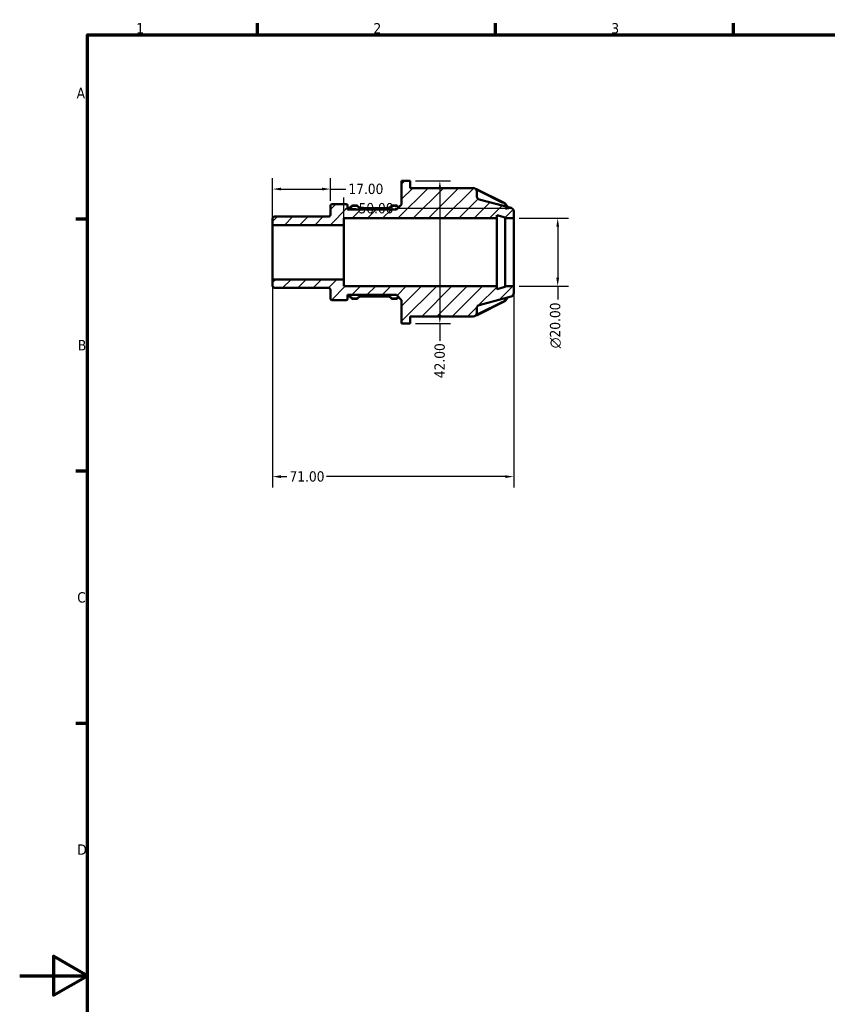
# Model space of a CAD drawing. Header units: millimetres. Extents: x 0 to 903, y 0 to 594.
# Tile 4 of 9: x 0 to 238, y 289 to 578. Entities that reach past the tile are written whole.
import ezdxf

# ---------------------------------------------------------------- set-up
doc = ezdxf.new("R2010")
doc.units = ezdxf.units.MM
for name, color, linetype, lineweight in [('Border (ANSI)', 7, 'Continuous', 70), ('Dimension (ANSI)', 7, 'Continuous', 25), ('Hatch (ANSI)', 7, 'Continuous', 18), ('Visible (ANSI)', 7, 'Continuous', 50), ('Visible Narrow (ANSI)', 7, 'Continuous', 35)]:
    doc.layers.add(name, color=color, linetype=linetype, lineweight=lineweight)
doc.styles.add('Note Text (ANSI)', font='tahoma.ttf')
doc.dimstyles.new('Default - mm (ANSI)', dxfattribs={"dimtxt": 3.048, "dimasz": 2.5, "dimexe": 3.175, "dimexo": 1.6002, "dimgap": 0.8, "dimtad": 0, "dimtoh": 1, "dimrnd": 1e-08, "dimzin": 4, "dimdsep": 46, "dimtxsty": 'Note Text (ANSI)', "dimcen": 0.09, "dimdle": 10, "dimclrd": 256, "dimclre": 256, "dimclrt": 256, "dimadec": 1, "dimazin": 1, "dimtfac": 1, "dimtofl": 0, "dimtmove": 0, "dimatfit": 3, "dimfxl": 1, "dimtolj": 1, "dimtzin": 4, "dimlwd": -1, "dimlwe": -1, "dimarcsym": 0})

# ---------------------------------------------------------------- blocks, each defined once
blk = doc.blocks.new('Borders Default Border')
at = {"layer": 'Border (ANSI)'}
for p, q in [((70.08, 574), (70.08, 577.45)), ((140.17, 574), (140.17, 577.45)), ((210.25, 574), (210.25, 577.45)), ((20, 519.75), (16.55, 519.75)), ((20, 445.5), (16.55, 445.5)), ((20, 371.25), (16.55, 371.25))]:
    blk.add_line(p, q, dxfattribs=at)
at = {"layer": 'Border (ANSI)', "flags": 128}
for points in [[(20, 20), (20, 574), (821, 574), (821, 20), (20, 20)], [(0, 297), (20, 297), (10, 302.77), (10, 291.23), (20, 297)]]:
    blk.add_lwpolyline(points, dxfattribs=at)
at = {"layer": 'Border (ANSI)', "char_height": 3.05, "attachment_point": 7, "style": 'Note Text (ANSI)'}
for s, insert in [('1', (34.35, 574.4)), ('2', (104.2, 574.4)), ('3', (174.26, 574.34)), ('A', (16.78, 555.35)), ('B', (17.15, 481.1)), ('C', (16.95, 406.8)), ('D', (16.96, 332.6))]:
    blk.add_mtext(s, dxfattribs=dict(at, insert=insert))
blk = doc.blocks.new('*D7')
at = {"layer": 'Defpoints', "color": 0, "transparency": 16777216}
for p in [(91.5, 528.59), (91.5, 523.54), (74.5, 518)]:
    blk.add_point(p, dxfattribs=at)
at = {"layer": 'Dimension (ANSI)', "transparency": 16777216}
for p, q in [((74.5, 519.6), (74.5, 531.77)), ((91.5, 525.14), (91.5, 531.77)), ((77, 528.59), (89, 528.59)), ((91.5, 528.59), (96.02, 528.59))]:
    blk.add_line(p, q, dxfattribs=at)
for points in [[(77, 529.01), (77, 528.18), (74.5, 528.59)], [(89, 529.01), (89, 528.18), (91.5, 528.59)]]:
    blk.add_solid(points, dxfattribs=at)
at = {"layer": 'Dimension (ANSI)', "transparency": 16777216, "insert": (96.82, 530.18), "char_height": 3.048, "attachment_point": 1, "style": 'Note Text (ANSI)'}
blk.add_mtext('\\A1;17.00', dxfattribs=at)
blk = doc.blocks.new('*D8')
at = {"layer": 'Defpoints', "color": 0, "transparency": 16777216}
for p in [(145.5, 520), (145.5, 500), (158.47, 500)]:
    blk.add_point(p, dxfattribs=at)
at = {"layer": 'Dimension (ANSI)', "transparency": 16777216}
for p, q in [((147.1, 520), (161.64, 520)), ((158.47, 517.5), (158.47, 502.5)), ((147.1, 500), (161.64, 500)), ((158.47, 500), (158.47, 496.07))]:
    blk.add_line(p, q, dxfattribs=at)
for points in [[(158.05, 517.5), (158.88, 517.5), (158.47, 520)], [(158.05, 502.5), (158.88, 502.5), (158.47, 500)]]:
    blk.add_solid(points, dxfattribs=at)
at = {"layer": 'Dimension (ANSI)', "transparency": 16777216, "insert": (156.17, 481.73), "char_height": 3.048, "attachment_point": 1, "rotation": 90, "style": 'Note Text (ANSI)'}
blk.add_mtext('\\A1;\\fAIGDT|b0|i0;\\H3.0480;\\ln\\fTahoma|b0|i0;\\H3.0480;20.00', dxfattribs=at)
blk = doc.blocks.new('*D9')
at = {"layer": 'Defpoints', "color": 0, "transparency": 16777216}
for p in [(74.5, 502), (145.5, 500), (74.5, 443.93)]:
    blk.add_point(p, dxfattribs=at)
at = {"layer": 'Dimension (ANSI)', "transparency": 16777216}
for p, q in [((74.5, 500.4), (74.5, 440.75)), ((145.5, 498.4), (145.5, 440.75)), ((77, 443.93), (78.67, 443.93)), ((143, 443.93), (90.32, 443.93))]:
    blk.add_line(p, q, dxfattribs=at)
for points in [[(77, 444.34), (77, 443.51), (74.5, 443.93)], [(143, 444.34), (143, 443.51), (145.5, 443.93)]]:
    blk.add_solid(points, dxfattribs=at)
at = {"layer": 'Dimension (ANSI)', "transparency": 16777216, "insert": (79.47, 445.51), "char_height": 3.048, "attachment_point": 1, "style": 'Note Text (ANSI)'}
blk.add_mtext('\\A1;71.00', dxfattribs=at)
blk = doc.blocks.new('*D10')
at = {"layer": 'Defpoints', "color": 0, "transparency": 16777216}
for p in [(115, 531), (115, 489), (123.75, 489)]:
    blk.add_point(p, dxfattribs=at)
at = {"layer": 'Dimension (ANSI)', "transparency": 16777216}
for p, q in [((116.6, 531), (126.92, 531)), ((123.75, 528.5), (123.75, 491.5)), ((116.6, 489), (126.92, 489)), ((123.75, 489), (123.75, 483.89))]:
    blk.add_line(p, q, dxfattribs=at)
for points in [[(123.33, 528.5), (124.17, 528.5), (123.75, 531)], [(123.33, 491.5), (124.17, 491.5), (123.75, 489)]]:
    blk.add_solid(points, dxfattribs=at)
at = {"layer": 'Dimension (ANSI)', "transparency": 16777216, "insert": (122.16, 472.91), "char_height": 3.048, "attachment_point": 1, "rotation": 90, "style": 'Note Text (ANSI)'}
blk.add_mtext('\\A1;42.00', dxfattribs=at)
blk = doc.blocks.new('*D11')
at = {"layer": 'Defpoints', "color": 0, "transparency": 16777216}
for p in [(95.5, 522.9), (95.5, 518), (145.5, 510)]:
    blk.add_point(p, dxfattribs=at)
at = {"layer": 'Dimension (ANSI)', "transparency": 16777216}
for p, q in [((95.5, 519.6), (95.5, 526.08)), ((98, 522.9), (99.01, 522.9)), ((143, 522.9), (110.61, 522.9))]:
    blk.add_line(p, q, dxfattribs=at)
for points in [[(98, 523.32), (98, 522.49), (95.5, 522.9)], [(143, 523.32), (143, 522.49), (145.5, 522.9)]]:
    blk.add_solid(points, dxfattribs=at)
at = {"layer": 'Dimension (ANSI)', "transparency": 16777216, "insert": (99.81, 524.49), "char_height": 3.048, "attachment_point": 1, "style": 'Note Text (ANSI)'}
blk.add_mtext('\\A1;50.00', dxfattribs=at)

msp = doc.modelspace()

# ---------------------------------------------------------------- hatches: boundary and pattern name
at = {"layer": 'Hatch (ANSI)'}
h = msp.add_hatch(dxfattribs=at)
h.set_pattern_fill('ANSI31', color=256, scale=25.4, style=0)
h.set_pattern_definition([(45, (0, 0), (-2.245064, 2.245064), [])])
edge = h.paths.add_edge_path()
edge.add_ellipse((75.099, 500.122), major_axis=(-0.6, 0), ratio=1, start_angle=0, end_angle=90)
edge.add_line((75.099, 499.522), (90.899, 499.522))
edge.add_ellipse((90.899, 498.922), major_axis=(0, 0.6), ratio=1, start_angle=270, end_angle=360, ccw=False)
edge.add_line((91.499, 498.922), (91.499, 496.455))
edge.add_ellipse((92.099, 496.455), major_axis=(-0.6, 0), ratio=1, start_angle=0, end_angle=90)
edge.add_line((92.099, 495.855), (96.199, 495.855))
edge.add_ellipse((96.199, 496.255), major_axis=(0, -0.4), ratio=1, start_angle=0, end_angle=90)
edge.add_line((96.599, 496.255), (96.599, 497.427))
edge.add_line((96.599, 497.427), (110.999, 497.427))
edge.add_line((110.999, 497.427), (112.499, 495.927))
edge.add_line((112.499, 495.927), (112.499, 489))
edge.add_line((112.499, 489), (114.999, 489))
edge.add_line((114.999, 489), (114.999, 491.1))
edge.add_line((114.999, 491.1), (133.609, 491.1))
edge.add_ellipse((133.609, 492.1), major_axis=(0, -1), ratio=1, start_angle=0, end_angle=90)
edge.add_line((134.609, 492.1), (134.609, 493.483))
edge.add_ellipse((135.609, 493.483), major_axis=(-1, 0), ratio=1, start_angle=285, end_angle=360, ccw=False)
edge.add_line((135.35, 494.449), (144.758, 496.969))
edge.add_ellipse((144.499, 497.935), major_axis=(0.259, -0.966), ratio=1, start_angle=0, end_angle=75)
edge.add_line((145.499, 497.935), (145.499, 500))
edge.add_line((145.499, 500), (142.999, 500))
edge.add_line((142.999, 500), (142.999, 499.8))
edge.add_line((142.999, 499.8), (140.499, 499.13))
edge.add_line((140.499, 499.13), (140.499, 500))
edge.add_line((140.499, 500), (95.499, 500))
edge.add_line((95.499, 500), (95.499, 502))
edge.add_line((95.499, 502), (74.499, 502))
edge.add_line((74.499, 502), (74.499, 500.122))
edge = h.paths.add_edge_path()
edge.add_ellipse((75.099, 519.877), major_axis=(0, 0.6), ratio=1, start_angle=0, end_angle=90)
edge.add_line((74.499, 519.877), (74.499, 518))
edge.add_line((74.499, 518), (95.499, 518))
edge.add_line((95.499, 518), (95.499, 520))
edge.add_line((95.499, 520), (140.499, 520))
edge.add_line((140.499, 520), (140.499, 520.87))
edge.add_line((140.499, 520.87), (142.999, 520.2))
edge.add_line((142.999, 520.2), (142.999, 520))
edge.add_line((142.999, 520), (145.499, 520))
edge.add_line((145.499, 520), (145.499, 522.065))
edge.add_ellipse((144.499, 522.065), major_axis=(1, 0), ratio=1, start_angle=0, end_angle=75)
edge.add_line((144.758, 523.031), (135.35, 525.551))
edge.add_ellipse((135.609, 526.517), major_axis=(-0.259, -0.966), ratio=1, start_angle=285, end_angle=360, ccw=False)
edge.add_line((134.609, 526.517), (134.609, 527.9))
edge.add_ellipse((133.609, 527.9), major_axis=(1, 0), ratio=1, start_angle=0, end_angle=90)
edge.add_line((133.609, 528.9), (114.999, 528.9))
edge.add_line((114.999, 528.9), (114.999, 531))
edge.add_line((114.999, 531), (112.499, 531))
edge.add_line((112.499, 531), (112.499, 524.073))
edge.add_line((112.499, 524.073), (110.999, 522.573))
edge.add_line((110.999, 522.573), (96.599, 522.573))
edge.add_line((96.599, 522.573), (96.599, 523.745))
edge.add_ellipse((96.199, 523.745), major_axis=(0.4, 0), ratio=1, start_angle=0, end_angle=90)
edge.add_line((96.199, 524.145), (92.099, 524.145))
edge.add_ellipse((92.099, 523.545), major_axis=(0, 0.6), ratio=1, start_angle=0, end_angle=90)
edge.add_line((91.499, 523.545), (91.499, 521.077))
edge.add_ellipse((90.899, 521.077), major_axis=(0.6, 0), ratio=1, start_angle=270, end_angle=360, ccw=False)
edge.add_line((90.899, 520.477), (75.099, 520.477))

# ---------------------------------------------------------------- linework, layer by layer
at = {"layer": 'Visible (ANSI)'}
for p, q in [((114.999, 531), (112.499, 531)), ((112.499, 531), (112.499, 524.073)), ((114.999, 528.9), (114.999, 531)), ((133.609, 528.9), (114.999, 528.9)), ((134.448, 528.565), (134.356, 528.565)), ((134.609, 526.517), (134.609, 527.9)), ((142.846, 524.44), (134.727, 528.5)), ((144.758, 523.031), (135.35, 525.551)), ((91.499, 523.545), (91.499, 521.077)), ((96.199, 524.145), (92.099, 524.145)), ((96.599, 522.573), (96.599, 523.745)), ((97.704, 523.571), (96.599, 522.614)), ((110.999, 522.573), (96.599, 522.573)), ((99.225, 523.719), (98.107, 523.719)), ((100.116, 523.148), (99.628, 523.571)), ((108.465, 522.992), (100.562, 522.992)), ((109.398, 523.571), (108.91, 523.148)), ((110.919, 523.719), (109.802, 523.719)), ((112.499, 524.073), (110.999, 522.573)), ((111.684, 523.258), (111.322, 523.571)), ((143.733, 523.305), (143.064, 524.254)), ((145.499, 520), (145.499, 522.065)), ((74.499, 519.877), (74.499, 518)), ((90.899, 520.477), (75.099, 520.477)), ((95.499, 518), (95.499, 520)), ((95.499, 520), (140.499, 520)), ((140.499, 520), (140.499, 520.87)), ((140.499, 520.87), (142.999, 520.2)), ((140.499, 500), (140.499, 520)), ((142.999, 520.2), (142.999, 520)), ((142.999, 520), (145.499, 520)), ((142.999, 500), (142.999, 520)), ((145.499, 500), (145.499, 520)), ((74.499, 518), (95.499, 518)), ((74.499, 502), (74.499, 518)), ((95.499, 502), (95.499, 518)), ((95.499, 502), (74.499, 502)), ((74.499, 502), (74.499, 500.122)), ((95.499, 500), (95.499, 502)), ((75.099, 499.522), (90.899, 499.522)), ((91.499, 498.922), (91.499, 496.455)), ((140.499, 500), (95.499, 500)), ((140.499, 499.13), (140.499, 500)), ((142.999, 499.8), (140.499, 499.13)), ((145.499, 500), (142.999, 500)), ((142.999, 500), (142.999, 499.8)), ((145.499, 497.935), (145.499, 500)), ((92.099, 495.855), (96.199, 495.855)), ((96.599, 496.255), (96.599, 497.427)), ((96.599, 497.427), (110.999, 497.427)), ((96.599, 497.386), (97.704, 496.429)), ((98.107, 496.281), (99.225, 496.281)), ((99.628, 496.429), (100.116, 496.852)), ((100.562, 497.008), (108.465, 497.008)), ((108.91, 496.852), (109.398, 496.429)), ((109.802, 496.281), (110.919, 496.281)), ((110.999, 497.427), (112.499, 495.927)), ((111.322, 496.429), (111.684, 496.742)), ((112.499, 495.927), (112.499, 489)), ((135.35, 494.449), (144.758, 496.969)), ((143.064, 495.746), (143.733, 496.695)), ((134.609, 492.1), (134.609, 493.483)), ((134.727, 491.5), (142.846, 495.56)), ((114.999, 489), (114.999, 491.1)), ((114.999, 491.1), (133.609, 491.1)), ((134.356, 491.435), (134.448, 491.435)), ((112.499, 489), (114.999, 489))]:
    msp.add_line(p, q, dxfattribs=at)
for centre, radius, start, end in [((133.609, 527.9), 1, 0, 90), ((135.609, 526.517), 1, 180, 255), ((92.099, 523.545), 0.6, 90, 180), ((96.199, 523.745), 0.4, 0, 90), ((144.499, 522.065), 1, 0, 75), ((75.099, 519.877), 0.6, 90, 180), ((90.899, 521.077), 0.6, 270, 0), ((75.099, 500.122), 0.6, 180, 270), ((90.899, 498.922), 0.6, 0, 90), ((92.099, 496.455), 0.6, 180, 270), ((96.199, 496.255), 0.4, 270, 0), ((144.499, 497.935), 1, 285, 0), ((135.609, 493.483), 1, 105, 180), ((133.609, 492.1), 1, 270, 0)]:
    msp.add_arc(centre, radius, start, end, dxfattribs=at)
for points, knots in [([(134.448, 528.565), (134.467, 528.565), (134.486, 528.564), (134.524, 528.561), (134.543, 528.558), (134.581, 528.551), (134.6, 528.547), (134.637, 528.536), (134.655, 528.53), (134.692, 528.516), (134.709, 528.508), (134.727, 528.5)], [4.71238898, 4.71238898, 4.71238898, 4.71238898, 4.81710874, 4.81710874, 4.92182849, 4.92182849, 5.02654825, 5.02654825, 5.131268, 5.131268, 5.23598776, 5.23598776, 5.23598776, 5.23598776]), ([(97.704, 523.571), (97.727, 523.591), (97.752, 523.609), (97.802, 523.641), (97.828, 523.655), (97.882, 523.678), (97.909, 523.688), (97.965, 523.704), (97.993, 523.71), (98.05, 523.717), (98.079, 523.719), (98.107, 523.719)], [3.92699082, 3.92699082, 3.92699082, 3.92699082, 4.08407045, 4.08407045, 4.24115008, 4.24115008, 4.39822972, 4.39822972, 4.55530935, 4.55530935, 4.71238898, 4.71238898, 4.71238898, 4.71238898]), ([(99.225, 523.719), (99.253, 523.719), (99.282, 523.717), (99.339, 523.71), (99.367, 523.704), (99.423, 523.688), (99.45, 523.678), (99.504, 523.655), (99.53, 523.641), (99.58, 523.609), (99.605, 523.591), (99.628, 523.571)], [4.71238898, 4.71238898, 4.71238898, 4.71238898, 4.86946861, 4.86946861, 5.02654825, 5.02654825, 5.18362788, 5.18362788, 5.34070751, 5.34070751, 5.49778714, 5.49778714, 5.49778714, 5.49778714]), ([(100.116, 523.148), (100.138, 523.129), (100.161, 523.112), (100.212, 523.08), (100.24, 523.065), (100.298, 523.039), (100.329, 523.028), (100.393, 523.01), (100.426, 523.003), (100.493, 522.994), (100.527, 522.992), (100.562, 522.992)], [3.92699082, 3.92699082, 3.92699082, 3.92699082, 4.08407045, 4.08407045, 4.24115008, 4.24115008, 4.39822972, 4.39822972, 4.55530935, 4.55530935, 4.71238898, 4.71238898, 4.71238898, 4.71238898]), ([(108.465, 522.992), (108.499, 522.992), (108.533, 522.994), (108.6, 523.003), (108.633, 523.01), (108.697, 523.028), (108.728, 523.039), (108.786, 523.065), (108.814, 523.08), (108.865, 523.112), (108.888, 523.129), (108.91, 523.148)], [4.71238898, 4.71238898, 4.71238898, 4.71238898, 4.86946861, 4.86946861, 5.02654825, 5.02654825, 5.18362788, 5.18362788, 5.34070751, 5.34070751, 5.49778714, 5.49778714, 5.49778714, 5.49778714]), ([(109.398, 523.571), (109.421, 523.591), (109.446, 523.609), (109.496, 523.641), (109.523, 523.655), (109.576, 523.678), (109.604, 523.688), (109.659, 523.704), (109.688, 523.71), (109.744, 523.717), (109.773, 523.719), (109.802, 523.719)], [3.92699082, 3.92699082, 3.92699082, 3.92699082, 4.08407045, 4.08407045, 4.24115008, 4.24115008, 4.39822972, 4.39822972, 4.55530935, 4.55530935, 4.71238898, 4.71238898, 4.71238898, 4.71238898]), ([(110.919, 523.719), (110.947, 523.719), (110.976, 523.717), (111.033, 523.71), (111.061, 523.704), (111.117, 523.688), (111.144, 523.678), (111.198, 523.655), (111.224, 523.641), (111.275, 523.609), (111.299, 523.591), (111.322, 523.571)], [4.71238898, 4.71238898, 4.71238898, 4.71238898, 4.86946861, 4.86946861, 5.02654825, 5.02654825, 5.18362788, 5.18362788, 5.34070751, 5.34070751, 5.49778714, 5.49778714, 5.49778714, 5.49778714]), ([(142.846, 524.44), (142.862, 524.432), (142.879, 524.423), (142.911, 524.403), (142.927, 524.392), (142.957, 524.369), (142.972, 524.356), (143, 524.33), (143.014, 524.316), (143.04, 524.286), (143.053, 524.27), (143.064, 524.254)], [5.23598776, 5.23598776, 5.23598776, 5.23598776, 5.33572643, 5.33572643, 5.43546511, 5.43546511, 5.53520378, 5.53520378, 5.63494246, 5.63494246, 5.73468113, 5.73468113, 5.73468113, 5.73468113]), ([(98.107, 496.281), (98.079, 496.281), (98.05, 496.283), (97.993, 496.29), (97.965, 496.296), (97.909, 496.312), (97.882, 496.322), (97.828, 496.345), (97.802, 496.359), (97.752, 496.391), (97.727, 496.409), (97.704, 496.429)], [1.57079633, 1.57079633, 1.57079633, 1.57079633, 1.72787596, 1.72787596, 1.88495559, 1.88495559, 2.04203522, 2.04203522, 2.19911486, 2.19911486, 2.35619449, 2.35619449, 2.35619449, 2.35619449]), ([(99.628, 496.429), (99.605, 496.409), (99.58, 496.391), (99.53, 496.359), (99.504, 496.345), (99.45, 496.322), (99.423, 496.312), (99.367, 496.296), (99.339, 496.29), (99.282, 496.283), (99.253, 496.281), (99.225, 496.281)], [0.78539816, 0.78539816, 0.78539816, 0.78539816, 0.9424778, 0.9424778, 1.09955743, 1.09955743, 1.25663706, 1.25663706, 1.41371669, 1.41371669, 1.57079633, 1.57079633, 1.57079633, 1.57079633]), ([(100.562, 497.008), (100.527, 497.008), (100.493, 497.006), (100.426, 496.997), (100.393, 496.99), (100.329, 496.972), (100.298, 496.961), (100.24, 496.935), (100.212, 496.92), (100.161, 496.888), (100.138, 496.871), (100.116, 496.852)], [1.57079633, 1.57079633, 1.57079633, 1.57079633, 1.72787596, 1.72787596, 1.88495559, 1.88495559, 2.04203522, 2.04203522, 2.19911486, 2.19911486, 2.35619449, 2.35619449, 2.35619449, 2.35619449]), ([(108.91, 496.852), (108.888, 496.871), (108.865, 496.888), (108.814, 496.92), (108.786, 496.935), (108.728, 496.961), (108.697, 496.972), (108.633, 496.99), (108.6, 496.997), (108.533, 497.006), (108.499, 497.008), (108.465, 497.008)], [0.78539816, 0.78539816, 0.78539816, 0.78539816, 0.9424778, 0.9424778, 1.09955743, 1.09955743, 1.25663706, 1.25663706, 1.41371669, 1.41371669, 1.57079633, 1.57079633, 1.57079633, 1.57079633]), ([(109.802, 496.281), (109.773, 496.281), (109.744, 496.283), (109.688, 496.29), (109.659, 496.296), (109.604, 496.312), (109.576, 496.322), (109.523, 496.345), (109.496, 496.359), (109.446, 496.391), (109.421, 496.409), (109.398, 496.429)], [1.57079633, 1.57079633, 1.57079633, 1.57079633, 1.72787596, 1.72787596, 1.88495559, 1.88495559, 2.04203522, 2.04203522, 2.19911486, 2.19911486, 2.35619449, 2.35619449, 2.35619449, 2.35619449]), ([(111.322, 496.429), (111.299, 496.409), (111.275, 496.391), (111.224, 496.359), (111.198, 496.345), (111.144, 496.322), (111.117, 496.312), (111.061, 496.296), (111.033, 496.29), (110.976, 496.283), (110.947, 496.281), (110.919, 496.281)], [0.78539816, 0.78539816, 0.78539816, 0.78539816, 0.9424778, 0.9424778, 1.09955743, 1.09955743, 1.25663706, 1.25663706, 1.41371669, 1.41371669, 1.57079633, 1.57079633, 1.57079633, 1.57079633]), ([(143.064, 495.746), (143.053, 495.73), (143.04, 495.714), (143.014, 495.684), (143, 495.67), (142.972, 495.644), (142.957, 495.631), (142.927, 495.608), (142.911, 495.597), (142.879, 495.577), (142.862, 495.568), (142.846, 495.56)], [0.54850418, 0.54850418, 0.54850418, 0.54850418, 0.64824285, 0.64824285, 0.74798153, 0.74798153, 0.8477202, 0.8477202, 0.94745888, 0.94745888, 1.04719755, 1.04719755, 1.04719755, 1.04719755]), ([(134.727, 491.5), (134.709, 491.492), (134.692, 491.484), (134.655, 491.47), (134.637, 491.464), (134.6, 491.453), (134.581, 491.449), (134.543, 491.442), (134.524, 491.439), (134.486, 491.436), (134.467, 491.435), (134.448, 491.435)], [1.04719755, 1.04719755, 1.04719755, 1.04719755, 1.15191731, 1.15191731, 1.25663706, 1.25663706, 1.36135682, 1.36135682, 1.46607657, 1.46607657, 1.57079633, 1.57079633, 1.57079633, 1.57079633])]:
    msp.add_open_spline(points, degree=3, knots=knots, dxfattribs=at)
at = {"layer": 'Visible Narrow (ANSI)'}
for p, q in [((134.448, 528.455), (134.448, 528.565)), ((134.954, 528.139), (142.261, 524.486)), ((96.984, 522.618), (97.914, 523.424)), ((98.107, 523.537), (98.107, 523.719)), ((98.163, 523.519), (99.169, 523.519)), ((99.225, 523.537), (99.225, 523.719)), ((99.39, 523.448), (99.83, 523.067)), ((100.562, 522.81), (100.562, 522.991)), ((100.957, 522.792), (108.069, 522.792)), ((108.465, 522.81), (108.465, 522.991)), ((109.196, 523.067), (109.636, 523.448)), ((109.802, 523.537), (109.802, 523.719)), ((109.858, 523.519), (110.863, 523.519)), ((110.919, 523.537), (110.919, 523.719)), ((111.083, 523.449), (111.485, 523.101)), ((142.766, 524.183), (143.275, 523.46)), ((97.914, 496.576), (96.984, 497.382)), ((98.107, 496.463), (98.107, 496.281)), ((99.169, 496.481), (98.163, 496.481)), ((99.225, 496.463), (99.225, 496.281)), ((99.83, 496.933), (99.39, 496.552)), ((100.562, 497.19), (100.562, 497.009)), ((108.069, 497.208), (100.957, 497.208)), ((108.465, 497.19), (108.465, 497.009)), ((109.636, 496.552), (109.196, 496.933)), ((109.802, 496.463), (109.802, 496.281)), ((110.863, 496.481), (109.858, 496.481)), ((110.919, 496.463), (110.919, 496.281)), ((111.485, 496.899), (111.083, 496.551)), ((143.275, 496.54), (142.766, 495.817)), ((142.261, 495.514), (134.954, 491.861)), ((134.448, 491.545), (134.448, 491.435))]:
    msp.add_line(p, q, dxfattribs=at)
for centre, major_axis, ratio, start_param, end_param in [((134.448, 528.192), (0.2, 0), 0.8660254, 1.0610687, 1.3107487), ((134.548, 528.142), (0.179, 0.358), 0.25, 0.0553574, 1.0517913), ((97.966, 523.269), (-0.262, 0.302), 0.3535534, 5.1591456, 6.2240253), ((98.107, 523.346), (0.2, 0), 0.8660254, 1.6100662, 2.3169246), ((99.225, 523.346), (0.2, 0), 0.8660254, 0.8246681, 1.5315264), ((99.366, 523.269), (0.262, 0.302), 0.3535534, 0.05916, 1.1240397), ((99.855, 522.846), (0.262, 0.302), 0.3535534, 0.05916, 1.1240397), ((100.562, 523.658), (1, 0), 0.8660254, 3.9662607, 4.6731191), ((108.465, 523.658), (1, 0), 0.8660254, 4.7516589, 5.4585172), ((109.172, 522.846), (-0.262, 0.302), 0.3535534, 5.1591456, 6.2240253), ((109.66, 523.269), (-0.262, 0.302), 0.3535534, 5.1591456, 6.2240253), ((109.802, 523.346), (0.2, 0), 0.8660254, 1.6100662, 2.3169246), ((110.919, 523.346), (0.2, 0), 0.8660254, 0.8246681, 1.5315264), ((111.06, 523.269), (0.262, 0.302), 0.3535534, 0.05916, 1.1240397), ((142.567, 524.133), (0.2, 0), 0.8660254, 0.5734388, 1.0222629), ((142.667, 524.083), (0.179, 0.358), 0.25, 0.0553574, 1.0517913), ((142.737, 524.023), (0.327, 0.231), 0.4266527, 0.0639194, 1.214469), ((97.966, 496.731), (-0.262, -0.302), 0.3535534, 0.05916, 1.1240397), ((98.107, 496.654), (-0.2, 0), 0.8660254, 0.8246681, 1.5315264), ((99.225, 496.654), (-0.2, 0), 0.8660254, 1.6100662, 2.3169246), ((99.366, 496.731), (0.262, -0.302), 0.3535534, 5.1591456, 6.2240253), ((99.855, 497.154), (0.262, -0.302), 0.3535534, 5.1591456, 6.2240253), ((100.562, 496.342), (-1, 0), 0.8660254, 4.7516589, 5.4585172), ((108.465, 496.342), (-1, 0), 0.8660254, 3.9662607, 4.6731191), ((109.172, 497.154), (-0.262, -0.302), 0.3535534, 0.05916, 1.1240397), ((109.66, 496.731), (-0.262, -0.302), 0.3535534, 0.05916, 1.1240397), ((109.802, 496.654), (-0.2, 0), 0.8660254, 0.8246681, 1.5315264), ((110.919, 496.654), (-0.2, 0), 0.8660254, 1.6100662, 2.3169246), ((111.06, 496.731), (0.262, -0.302), 0.3535534, 5.1591456, 6.2240253), ((142.567, 495.867), (-0.2, 0), 0.8660254, 2.1193298, 2.5681538), ((142.667, 495.917), (0.179, -0.358), 0.25, 5.231394, 6.2278279), ((142.737, 495.977), (0.327, -0.231), 0.4266527, 5.0687163, 6.2192659), ((134.448, 491.808), (-0.2, 0), 0.8660254, 1.8308439, 2.080524), ((134.548, 491.858), (0.179, -0.358), 0.25, 5.231394, 6.2278279)]:
    msp.add_ellipse(centre, major_axis=major_axis, ratio=ratio, start_param=start_param, end_param=end_param, dxfattribs=at)

# ---------------------------------------------------------------- block references
msp.add_blockref('Borders Default Border', (0, 0))

# ---------------------------------------------------------------- dimensions: what is measured, and where the dimension line sits
at = {"layer": 'Dimension (ANSI)'}
for base, p1, p2, angle, override, picture, middle in [((91.499, 528.594), (74.499, 518), (91.499, 523.545), 180, {"dimtoh": 0, "dimdec": 2, "dimtp": 0, "dimtm": 0, "dimtdec": 2, "dimatfit": 2}, '*D7', (101.713, 528.594)), ((123.749, 489), (114.999, 531), (114.999, 489), 90, {"dimtoh": 0, "dimdec": 2, "dimtp": 0, "dimtm": 0, "dimtdec": 2, "dimatfit": 2}, '*D10', (123.749, 478)), ((95.499, 522.902), (145.499, 510), (95.499, 518), 180, {"dimtoh": 0, "dimdec": 2, "dimse1": 1, "dimtp": 0, "dimtm": 0, "dimtdec": 2, "dimatfit": 1}, '*D11', (104.808, 522.902)), ((74.499, 443.925), (145.499, 500), (74.499, 502), 180, {"dimtoh": 0, "dimdec": 2, "dimtp": 0, "dimtm": 0, "dimtdec": 2, "dimatfit": 1}, '*D9', (84.499, 443.925))]:
    dim = msp.add_linear_dim(base=base, p1=p1, p2=p2, angle=angle, dimstyle='Default - mm (ANSI)', override=override, dxfattribs=at)
    dim.commit()
    dim.dimension.update_dxf_attribs({"geometry": picture, "text_midpoint": middle, "dimtype": 160})
dim = msp.add_linear_dim(base=(158.467, 500), p1=(145.499, 520), p2=(145.499, 500), angle=90, text='\\fAIGDT|b0|i0;\\H3.0480;\\ln\\fTahoma|b0|i0;\\H3.0480;<>', dimstyle='Default - mm (ANSI)', override={"dimtoh": 0, "dimdec": 2, "dimtp": 0, "dimtm": 0, "dimtdec": 2, "dimatfit": 2}, dxfattribs=at)
dim.commit()
dim.dimension.update_dxf_attribs({"geometry": '*D8', "text_midpoint": (158.467, 488.5), "dimtype": 160})

doc.saveas('drawing.dxf')
